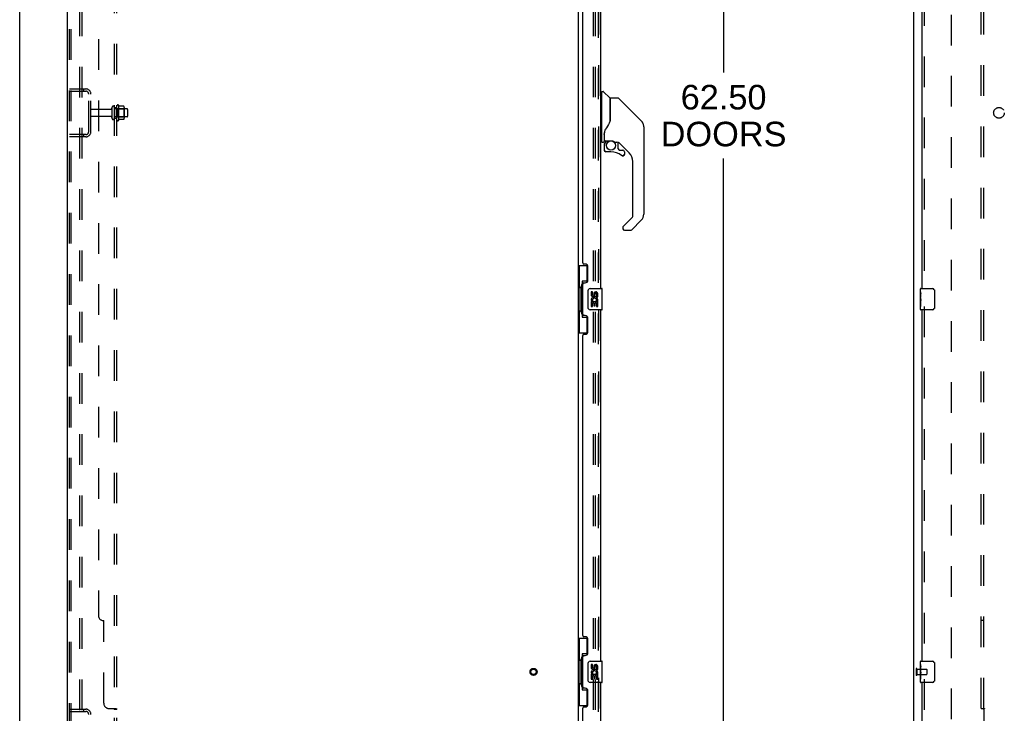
# Model space of a CAD drawing. Header units: inches. Extents: x 0 to 262, y 0 to 169.
# Tile 4 of 83: x 0 to 46, y 59 to 91. Entities that reach past the tile are written whole.
import ezdxf

# ---------------------------------------------------------------- set-up
doc = ezdxf.new("R2010")
doc.units = ezdxf.units.IN
doc.header["$LTSCALE"] = 14.384615
doc.header["$MEASUREMENT"] = 0
doc.linetypes.add('HIDDEN', pattern=[0.2, 0.1, -0.1])
doc.layers.get('0').update_dxf_attribs({"linetype": 'CONTINUOUS'})
for name, color, linetype in [('DEFAULT_2', 8, 'HIDDEN'), ('DIMENSIONS', 7, 'CONTINUOUS'), ('MAIN_RH_DOOR_ASSEMBLY', 7, 'CONTINUOUS'), ('SECONDARY_LH_DOOR_ASSEMBLY', 7, 'CONTINUOUS'), ('SUBPANEL', 7, 'CONTINUOUS')]:
    doc.layers.add(name, color=color, linetype=linetype)
doc.styles.get("Standard").update_dxf_attribs({"font": 'arial.ttf'})
doc.dimstyles.new('DIMSTYLE_1', dxfattribs={"dimtxt": 1.153846, "dimasz": 1.538462, "dimexe": 0.09, "dimexo": 0.07, "dimgap": 0.0375, "dimtad": 0, "dimtih": 1, "dimtoh": 1, "dimzin": 4, "dimdsep": 46, "dimtxsty": 'Standard', "dimblk": '_FILLED', "dimblk1": '_FILLED', "dimblk2": '_FILLED', "dimcen": 0.09, "dimadec": 3, "dimazin": 1, "dimtfac": 1, "dimtdec": 3, "dimtofl": 0, "dimtmove": 0, "dimatfit": 3, "dimldrblk": '_FILLED', "dimfxl": 0, "dimtolj": 1, "dimtzin": 4, "dimarcsym": 0})

# ---------------------------------------------------------------- blocks, each defined once
blk = doc.blocks.new('_FILLED')
at = {"color": 0, "linetype": 'ByBlock'}
blk.add_solid([(0, 0), (-1, 0.2), (-1, -0.2)], dxfattribs=at)
blk = doc.blocks.new('*D11')
at = {"layer": 'DIMENSIONS', "color": 2, "linetype": 'Continuous'}
for p, q in [((28.131, 118.324), (34.451, 118.324)), ((33.066, 118.324), (33.066, 88.965)), ((33.066, 55.824), (33.066, 84.927)), ((28.131, 55.824), (34.451, 55.824))]:
    blk.add_line(p, q, dxfattribs=at)
at = {"layer": 'DIMENSIONS', "color": 2, "linetype": 'Continuous', "xscale": 1.5384615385, "yscale": 1.5384615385, "zscale": 1.5384615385}
for p, rotation in [((33.066, 118.324), 90), ((33.066, 55.824), 270)]:
    blk.add_blockref('_FILLED', p, dxfattribs=dict(at, rotation=rotation))
at = {"layer": 'DIMENSIONS', "color": 2, "linetype": 'Continuous', "insert": (33.066, 88.388), "char_height": 1.1538, "width": 5.9022, "attachment_point": 2, "line_spacing_factor": 0.9}
blk.add_mtext('62.50\\PDOORS', dxfattribs=at)

msp = doc.modelspace()

# ---------------------------------------------------------------- linework, layer by layer
at = {"color": 7, "linetype": 'Continuous'}
for p, q in [((0, 0), (0, 169.231)), ((2.242, 49.178), (2.242, 120.97)), ((42.002, 49.178), (42.002, 120.97)), ((26.242, 117.781), (26.242, 56.366))]:
    msp.add_line(p, q, dxfattribs=at)
at = {"layer": 'DEFAULT_2', "color": 8, "linetype": 'HIDDEN'}
for p, q in [((2.346, 49.291), (2.346, 120.856)), ((2.42, 49.291), (2.42, 120.856)), ((2.817, 120.886), (2.817, 49.261)), ((2.921, 120.886), (2.921, 49.261)), ((26.951, 56.157), (26.951, 117.99)), ((27.055, 56.157), (27.055, 117.99)), ((43.752, 117.574), (43.752, 56.574)), ((2.346, 88.199), (3.1, 88.199)), ((2.346, 88.095), (3.1, 88.095)), ((2.993, 88.199), (2.993, 88.095)), ((3.242, 86.195), (3.242, 87.952)), ((3.346, 86.195), (3.346, 87.952)), ((4.641, 87.43), (4.641, 86.718)), ((4.274, 87.239), (3.376, 87.239)), ((4.336, 87.331), (4.336, 86.816)), ((4.446, 87.331), (4.446, 86.816)), ((5.041, 87.261), (4.446, 87.261)), ((4.571, 86.74), (4.571, 87.408)), ((4.591, 87.257), (4.571, 87.277)), ((4.591, 87.257), (4.591, 86.89)), ((4.591, 87.257), (4.887, 87.257)), ((4.886, 87.393), (4.668, 87.393)), ((4.887, 87.257), (4.907, 87.277)), ((4.887, 87.257), (4.887, 86.89)), ((4.907, 87.33), (4.907, 86.818)), ((5.071, 87.231), (5.071, 86.916)), ((4.274, 86.909), (3.376, 86.909)), ((5.041, 86.886), (4.446, 86.886)), ((4.591, 86.89), (4.571, 86.87)), ((4.591, 86.89), (4.887, 86.89)), ((4.886, 86.755), (4.668, 86.755)), ((4.887, 86.89), (4.907, 86.87)), ((3.1, 86.053), (2.346, 86.053)), ((2.993, 86.053), (2.993, 85.949)), ((3.1, 85.949), (2.346, 85.949)), ((42.106, 60.966), (42.106, 60.682)), ((42.149, 60.966), (42.149, 60.682)), ((42.149, 60.948), (42.596, 60.948)), ((42.149, 60.7), (42.596, 60.7)), ((42.606, 60.938), (42.606, 60.71)), ((2.346, 59.074), (3.1, 59.074)), ((2.346, 58.97), (3.1, 58.97)), ((2.993, 59.074), (2.993, 58.97))]:
    msp.add_line(p, q, dxfattribs=at)
for points in [[(4.668, 87.393), (4.666, 87.393), (4.665, 87.393), (4.664, 87.393), (4.663, 87.394), (4.663, 87.394), (4.662, 87.394), (4.662, 87.395), (4.661, 87.395), (4.661, 87.395), (4.66, 87.396), (4.66, 87.396), (4.66, 87.396), (4.66, 87.397), (4.659, 87.397), (4.659, 87.397), (4.659, 87.398), (4.659, 87.398), (4.659, 87.398)], [(4.895, 87.387), (4.894, 87.388), (4.893, 87.39), (4.892, 87.391), (4.89, 87.392), (4.889, 87.392), (4.887, 87.393), (4.886, 87.393)], [(4.659, 86.75), (4.659, 86.75), (4.659, 86.75), (4.659, 86.751), (4.659, 86.751), (4.66, 86.751), (4.66, 86.751), (4.66, 86.752), (4.66, 86.752), (4.661, 86.752), (4.661, 86.753), (4.662, 86.753), (4.662, 86.753), (4.663, 86.754), (4.663, 86.754), (4.664, 86.754), (4.665, 86.755), (4.666, 86.755), (4.668, 86.755)], [(4.895, 86.761), (4.894, 86.76), (4.893, 86.758), (4.892, 86.757), (4.89, 86.756), (4.889, 86.755), (4.887, 86.755), (4.886, 86.755)]]:
    msp.add_lwpolyline(points, dxfattribs=at)
for radius in [0.164, 0.124]:
    msp.add_circle((24.138, 60.824), radius, dxfattribs=at)
for centre, radius, start, end in [((3.1, 87.952), 0.246, 0, 90), ((3.1, 87.952), 0.142, 0, 90), ((4.609, 87.408), 0.0384, 34.4497, 180), ((4.041, 87.074), 0.698, 27.6814, 30.6631), ((3.376, 87.209), 0.03, 90, 180), ((4.274, 87.301), 0.0625, 270, 360), ((4.391, 87.331), 0.055, 0, 180), ((4.766, 87.33), 0.141, 0, 23.95), ((5.041, 87.231), 0.03, 0, 90), ((3.376, 86.939), 0.03, 180, 270), ((4.274, 86.846), 0.0625, 0, 90), ((4.391, 86.816), 0.055, 180, 360), ((4.609, 86.74), 0.0384, 180, 325.5503), ((4.041, 87.074), 0.698, 329.3369, 332.3186), ((4.766, 86.818), 0.141, 336.05, 360), ((5.041, 86.916), 0.03, 270, 360), ((3.1, 86.195), 0.246, 270, 360), ((3.1, 86.195), 0.142, 270, 360), ((42.128, 60.966), 0.0215, 0, 180), ((42.128, 60.682), 0.0215, 180, 360), ((42.596, 60.938), 0.01, 0, 90), ((42.596, 60.71), 0.01, 270, 360), ((3.1, 58.827), 0.246, 0, 90), ((3.1, 58.827), 0.142, 0, 90)]:
    msp.add_arc(centre, radius, start, end, dxfattribs=at)
at = {"layer": 'MAIN_RH_DOOR_ASSEMBLY', "color": 8, "linetype": 'HIDDEN'}
msp.add_line((27.196, 56.07), (27.196, 118.077), dxfattribs=at)
at = {"layer": 'MAIN_RH_DOOR_ASSEMBLY', "color": 7, "linetype": 'Continuous'}
for centre, radius, start, end in [((28.922, 86.419), 0.394, 20.9479, 45), ((28.922, 86.419), 0.394, 6.1414, 8.064), ((27.485, 85.787), 0.0197, 180, 270), ((28.922, 82.316), 0.394, 315, 360), ((28.41, 81.641), 0.0787, 188.982, 270)]:
    msp.add_arc(centre, radius, start, end, dxfattribs=at)
at = {"layer": 'SECONDARY_LH_DOOR_ASSEMBLY', "color": 8, "linetype": 'HIDDEN'}
for p, q in [((27.196, 118.077), (27.196, 56.07)), ((42.481, 95.479), (42.481, 78.669)), ((42.481, 77.979), (42.481, 61.169)), ((42.481, 60.479), (42.481, 55.928))]:
    msp.add_line(p, q, dxfattribs=at)
at = {"layer": 'SECONDARY_LH_DOOR_ASSEMBLY', "color": 3, "linetype": 'Continuous'}
for p, q in [((27.3, 78.824), (27.3, 95.324)), ((42.377, 95.324), (42.377, 78.824)), ((26.446, 80.031), (26.446, 94.116)), ((26.566, 79.971), (26.506, 79.971)), ((26.696, 79.221), (26.696, 79.841)), ((26.446, 77.616), (26.446, 79.031)), ((26.506, 79.091), (26.566, 79.091)), ((27.3, 61.324), (27.3, 77.824)), ((42.377, 77.824), (42.377, 61.324)), ((26.566, 77.556), (26.506, 77.556)), ((26.696, 76.806), (26.696, 77.426)), ((26.446, 62.531), (26.446, 76.616)), ((26.506, 76.676), (26.566, 76.676)), ((26.566, 62.471), (26.506, 62.471)), ((26.696, 61.721), (26.696, 62.341)), ((26.446, 60.116), (26.446, 61.531)), ((26.506, 61.591), (26.566, 61.591)), ((27.3, 56.07), (27.3, 60.324)), ((42.377, 60.324), (42.377, 55.928)), ((26.566, 60.056), (26.506, 60.056)), ((26.696, 59.306), (26.696, 59.926)), ((26.446, 55.948), (26.446, 59.116)), ((26.506, 59.176), (26.566, 59.176))]:
    msp.add_line(p, q, dxfattribs=at)
at = {"layer": 'SECONDARY_LH_DOOR_ASSEMBLY', "color": 7, "linetype": 'Continuous'}
for p, q in [((27.339, 88.019), (27.3, 88.019)), ((27.339, 85.704), (27.339, 88.07)), ((27.347, 88.078), (27.402, 88.078)), ((27.725, 87.772), (27.43, 88.066)), ((27.733, 87.751), (27.733, 86.699)), ((27.741, 86.711), (27.741, 87.755)), ((28.102, 87.763), (27.749, 87.763)), ((28.158, 87.74), (29.201, 86.697)), ((28.895, 87.002), (28.895, 87.002)), ((29.201, 86.696), (28.935, 86.962)), ((27.741, 86.72), (27.72, 86.662)), ((29.268, 86.607), (29.268, 86.607)), ((27.458, 86.145), (27.458, 86.137)), ((27.458, 86.137), (27.458, 85.735)), ((27.458, 86.059), (27.459, 86.066)), ((27.458, 86.053), (27.458, 86.059)), ((27.459, 86.066), (27.46, 86.072)), ((27.46, 86.072), (27.461, 86.079)), ((27.461, 86.079), (27.462, 86.085)), ((27.466, 86.167), (27.465, 86.142)), ((27.465, 85.787), (27.465, 86.142)), ((29.316, 86.419), (29.316, 82.316)), ((27.3, 85.755), (27.339, 85.755)), ((27.347, 85.696), (27.418, 85.696)), ((27.485, 85.767), (27.78, 85.767)), ((27.584, 85.767), (27.519, 85.702)), ((27.525, 85.697), (27.523, 85.699)), ((27.527, 85.694), (27.525, 85.697)), ((27.977, 85.696), (28.053, 85.696)), ((28.091, 85.692), (28.091, 85.409)), ((28.631, 85.2), (28.136, 85.695)), ((27.462, 85.563), (27.462, 85.325)), ((27.464, 85.563), (27.473, 85.563)), ((27.473, 85.325), (27.464, 85.325)), ((27.776, 85.247), (27.54, 85.247)), ((28.095, 85.401), (28.167, 85.329)), ((28.175, 85.325), (28.328, 85.325)), ((28.404, 85.127), (28.396, 85.127)), ((28.404, 85.127), (28.404, 85.119)), ((28.406, 85.247), (28.406, 85.127)), ((28.336, 85.051), (28.328, 85.05)), ((28.804, 82.23), (28.804, 84.782)), ((28.35, 81.743), (28.781, 82.175)), ((29.201, 82.037), (28.748, 81.585)), ((28.332, 81.701), (28.332, 81.641)), ((28.41, 81.562), (28.693, 81.562)), ((26.242, 79.899), (26.683, 79.899)), ((26.281, 79.899), (26.281, 78.874)), ((26.646, 79.899), (26.646, 79.119)), ((26.646, 79.164), (26.419, 79.164)), ((26.419, 79.164), (26.419, 77.484)), ((26.259, 78.874), (26.382, 78.874)), ((26.259, 78.874), (26.259, 77.774)), ((26.382, 78.904), (26.382, 78.925)), ((26.382, 77.774), (26.382, 78.874)), ((26.705, 77.924), (26.705, 78.724)), ((26.805, 78.824), (27.345, 78.824)), ((26.906, 78.67), (26.843, 78.67)), ((26.843, 78.67), (26.843, 78.533)), ((26.906, 78.533), (26.906, 78.67)), ((27.36, 77.839), (27.36, 78.809)), ((42.317, 78.663), (42.317, 78.809)), ((42.317, 78.405), (42.317, 78.662)), ((42.332, 78.824), (42.872, 78.824)), ((42.972, 78.724), (42.972, 77.924)), ((26.861, 78.208), (26.843, 78.208)), ((26.843, 78.208), (26.843, 77.978)), ((26.895, 78.208), (26.923, 78.228)), ((26.895, 78.208), (27.157, 78.208)), ((26.971, 78.596), (26.971, 78.527)), ((27.031, 78.533), (27.031, 78.575)), ((27.086, 78.244), (27.144, 78.219)), ((27.094, 78.575), (27.094, 78.439)), ((27.094, 78.439), (27.157, 78.439)), ((27.157, 78.439), (27.157, 78.575)), ((27.157, 77.978), (27.157, 78.208)), ((42.323, 78.607), (42.317, 78.607)), ((42.317, 78.439), (42.324, 78.439)), ((42.317, 77.839), (42.317, 78.403)), ((42.319, 78.376), (42.317, 78.376)), ((42.317, 78.244), (42.323, 78.244)), ((42.317, 78.208), (42.324, 78.208)), ((42.324, 78.439), (42.324, 78.575)), ((42.324, 77.978), (42.324, 78.208)), ((26.259, 77.774), (26.382, 77.774)), ((26.281, 77.774), (26.281, 76.749)), ((26.382, 77.723), (26.382, 77.744)), ((27.345, 77.824), (26.805, 77.824)), ((26.843, 77.978), (26.906, 77.978)), ((26.906, 78.146), (26.971, 78.146)), ((26.906, 77.978), (26.906, 78.146)), ((26.971, 78.146), (26.971, 78.01)), ((26.971, 78.01), (27.031, 78.01)), ((27.031, 78.146), (27.094, 78.146)), ((27.031, 78.01), (27.031, 78.146)), ((27.094, 78.146), (27.094, 77.978)), ((27.094, 77.978), (27.157, 77.978)), ((42.317, 78.146), (42.324, 78.146)), ((42.317, 77.978), (42.324, 77.978)), ((42.872, 77.824), (42.332, 77.824)), ((26.419, 77.484), (26.646, 77.484)), ((26.646, 77.529), (26.646, 76.749)), ((26.242, 76.749), (26.683, 76.749)), ((26.242, 62.399), (26.683, 62.399)), ((26.281, 62.399), (26.281, 61.374)), ((26.646, 62.399), (26.646, 61.619)), ((26.646, 61.664), (26.419, 61.664)), ((26.419, 61.664), (26.419, 59.984)), ((26.259, 61.374), (26.382, 61.374)), ((26.259, 61.374), (26.259, 60.274)), ((26.382, 61.404), (26.382, 61.425)), ((26.382, 60.274), (26.382, 61.374)), ((26.705, 60.424), (26.705, 61.224)), ((26.805, 61.324), (27.345, 61.324)), ((26.906, 61.17), (26.843, 61.17)), ((26.843, 61.17), (26.843, 61.033)), ((26.906, 61.033), (26.906, 61.17)), ((26.971, 61.096), (26.971, 61.027)), ((27.031, 61.033), (27.031, 61.075)), ((27.094, 61.075), (27.094, 60.939)), ((27.157, 60.939), (27.157, 61.075)), ((27.36, 60.339), (27.36, 61.309)), ((42.317, 61.163), (42.317, 61.309)), ((42.317, 60.905), (42.317, 61.162)), ((42.323, 61.107), (42.317, 61.107)), ((42.324, 60.939), (42.324, 61.075)), ((42.332, 61.324), (42.872, 61.324)), ((42.972, 61.224), (42.972, 60.424)), ((26.861, 60.708), (26.843, 60.708)), ((26.843, 60.708), (26.843, 60.478)), ((26.895, 60.708), (26.923, 60.728)), ((26.895, 60.708), (27.157, 60.708)), ((26.906, 60.646), (26.971, 60.646)), ((26.906, 60.478), (26.906, 60.646)), ((26.971, 60.646), (26.971, 60.51)), ((27.031, 60.646), (27.094, 60.646)), ((27.031, 60.51), (27.031, 60.646)), ((27.086, 60.744), (27.144, 60.719)), ((27.094, 60.939), (27.157, 60.939)), ((27.094, 60.646), (27.094, 60.478)), ((27.157, 60.478), (27.157, 60.708)), ((42.317, 60.939), (42.324, 60.939)), ((42.317, 60.339), (42.317, 60.903)), ((42.319, 60.876), (42.317, 60.876)), ((42.317, 60.744), (42.323, 60.744)), ((42.317, 60.708), (42.324, 60.708)), ((42.317, 60.646), (42.324, 60.646)), ((42.324, 60.478), (42.324, 60.708)), ((26.259, 60.274), (26.382, 60.274)), ((26.281, 60.274), (26.281, 59.249)), ((26.382, 60.223), (26.382, 60.244)), ((27.345, 60.324), (26.805, 60.324)), ((26.843, 60.478), (26.906, 60.478)), ((26.971, 60.51), (27.031, 60.51)), ((27.094, 60.478), (27.157, 60.478)), ((42.317, 60.478), (42.324, 60.478)), ((42.872, 60.324), (42.332, 60.324)), ((26.419, 59.984), (26.646, 59.984)), ((26.646, 60.029), (26.646, 59.249)), ((26.242, 59.249), (26.683, 59.249))]:
    msp.add_line(p, q, dxfattribs=at)
for points in [[(28.158, 87.74), (28.15, 87.747), (28.142, 87.752), (28.132, 87.757), (28.123, 87.76), (28.112, 87.762), (28.102, 87.763)], [(27.72, 86.662), (27.689, 86.593), (27.653, 86.523), (27.611, 86.451), (27.564, 86.378), (27.519, 86.313)], [(27.733, 86.887), (27.735, 86.887), (27.737, 86.885), (27.739, 86.884), (27.74, 86.882), (27.741, 86.881), (27.741, 86.88)], [(29.308, 86.496), (29.301, 86.526), (29.287, 86.566), (29.269, 86.604), (29.247, 86.64), (29.222, 86.673), (29.201, 86.696)], [(27.462, 86.085), (27.463, 86.089), (27.464, 86.093), (27.465, 86.096), (27.465, 86.098)], [(27.519, 86.313), (27.508, 86.297), (27.493, 86.268), (27.48, 86.236), (27.471, 86.202), (27.466, 86.167)], [(27.464, 85.563), (27.464, 85.578), (27.466, 85.593), (27.469, 85.608), (27.473, 85.623), (27.479, 85.637), (27.485, 85.651), (27.492, 85.665), (27.501, 85.677), (27.51, 85.689), (27.521, 85.7)], [(27.527, 85.694), (27.517, 85.683), (27.508, 85.672), (27.5, 85.66), (27.493, 85.647), (27.487, 85.634), (27.482, 85.62), (27.478, 85.606), (27.475, 85.592), (27.473, 85.577), (27.473, 85.563)], [(27.523, 85.699), (27.522, 85.699), (27.521, 85.7), (27.521, 85.7), (27.521, 85.7)], [(27.78, 85.767), (27.784, 85.767), (27.797, 85.767), (27.811, 85.766), (27.824, 85.764), (27.836, 85.761), (27.848, 85.758), (27.86, 85.755), (27.87, 85.751), (27.88, 85.747), (27.889, 85.743), (27.898, 85.739), (27.906, 85.735), (27.913, 85.731), (27.92, 85.727), (27.926, 85.723), (27.932, 85.72), (27.937, 85.717), (27.942, 85.714), (27.95, 85.708)], [(27.95, 85.708), (27.953, 85.706), (27.956, 85.704), (27.959, 85.702), (27.962, 85.7), (27.965, 85.699), (27.968, 85.698), (27.971, 85.697), (27.975, 85.696)], [(27.54, 85.249), (27.532, 85.249), (27.523, 85.251), (27.515, 85.253), (27.507, 85.256), (27.5, 85.26), (27.493, 85.265), (27.486, 85.271), (27.48, 85.278), (27.475, 85.285), (27.471, 85.292), (27.468, 85.3), (27.466, 85.308), (27.464, 85.317), (27.464, 85.325)], [(27.473, 85.325), (27.473, 85.318), (27.475, 85.31), (27.477, 85.303), (27.48, 85.296), (27.483, 85.289), (27.488, 85.283), (27.493, 85.277), (27.498, 85.272), (27.504, 85.268), (27.511, 85.264), (27.518, 85.261), (27.525, 85.259), (27.533, 85.258), (27.54, 85.258)], [(27.54, 85.249), (27.54, 85.249), (27.54, 85.249), (27.54, 85.25), (27.54, 85.251), (27.54, 85.253), (27.54, 85.254), (27.54, 85.258)], [(28.285, 85.075), (28.291, 85.07), (28.298, 85.066), (28.305, 85.063), (28.312, 85.061), (28.32, 85.06), (28.327, 85.059), (28.335, 85.06), (28.342, 85.061), (28.35, 85.063), (28.357, 85.066), (28.363, 85.069), (28.37, 85.074), (28.375, 85.079), (28.381, 85.085), (28.385, 85.091), (28.389, 85.097), (28.392, 85.105), (28.394, 85.112), (28.395, 85.119), (28.396, 85.127)], [(28.404, 85.119), (28.403, 85.11), (28.4, 85.102), (28.397, 85.094), (28.393, 85.086), (28.388, 85.079), (28.382, 85.073), (28.376, 85.067), (28.369, 85.062), (28.361, 85.058), (28.353, 85.055), (28.345, 85.052), (28.336, 85.051)], [(28.328, 85.05), (28.319, 85.051), (28.31, 85.053), (28.302, 85.055), (28.294, 85.058), (28.286, 85.063), (28.279, 85.068)], [(28.35, 81.743), (28.349, 81.742), (28.348, 81.741), (28.347, 81.741), (28.346, 81.74), (28.345, 81.739), (28.345, 81.738)], [(26.419, 79.14), (26.419, 79.137), (26.42, 79.133), (26.421, 79.129), (26.422, 79.125), (26.424, 79.12), (26.426, 79.115), (26.428, 79.109), (26.431, 79.103), (26.435, 79.097), (26.438, 79.09), (26.443, 79.083), (26.447, 79.075), (26.453, 79.066), (26.455, 79.063)], [(26.705, 78.724), (26.705, 78.73), (26.706, 78.736), (26.707, 78.743), (26.708, 78.749), (26.71, 78.754), (26.712, 78.76)], [(42.317, 78.663), (42.318, 78.659), (42.318, 78.655), (42.318, 78.649), (42.32, 78.636)], [(42.32, 78.636), (42.321, 78.629), (42.322, 78.621), (42.323, 78.612)], [(42.966, 78.76), (42.968, 78.754), (42.969, 78.749), (42.971, 78.743), (42.971, 78.736), (42.972, 78.73), (42.972, 78.724)], [(42.317, 78.405), (42.318, 78.397), (42.318, 78.388), (42.319, 78.378)], [(42.319, 78.378), (42.32, 78.367), (42.321, 78.356), (42.322, 78.345), (42.322, 78.332), (42.323, 78.32), (42.324, 78.308), (42.324, 78.295), (42.324, 78.282), (42.324, 78.269), (42.324, 78.256), (42.323, 78.244), (42.322, 78.231), (42.322, 78.219)], [(42.323, 78.612), (42.323, 78.603), (42.324, 78.594), (42.324, 78.585), (42.324, 78.575)], [(26.712, 77.888), (26.71, 77.893), (26.708, 77.899), (26.707, 77.905), (26.706, 77.911), (26.705, 77.918), (26.705, 77.924)], [(42.972, 77.924), (42.972, 77.918), (42.971, 77.911), (42.971, 77.905), (42.969, 77.899), (42.968, 77.893), (42.966, 77.888)], [(26.455, 77.585), (26.453, 77.581), (26.447, 77.573), (26.443, 77.565), (26.438, 77.558), (26.435, 77.551), (26.431, 77.544), (26.428, 77.538), (26.426, 77.533), (26.424, 77.528), (26.422, 77.523), (26.421, 77.519), (26.42, 77.515), (26.419, 77.511), (26.419, 77.508)], [(26.419, 61.64), (26.419, 61.637), (26.42, 61.633), (26.421, 61.629), (26.422, 61.625), (26.424, 61.62), (26.426, 61.615), (26.428, 61.609), (26.431, 61.603), (26.435, 61.597), (26.438, 61.59), (26.443, 61.583), (26.447, 61.575), (26.453, 61.566), (26.455, 61.563)], [(26.705, 61.224), (26.705, 61.23), (26.706, 61.236), (26.707, 61.243), (26.708, 61.249), (26.71, 61.254), (26.712, 61.26)], [(42.317, 61.163), (42.318, 61.159), (42.318, 61.155), (42.318, 61.149), (42.32, 61.136)], [(42.32, 61.136), (42.321, 61.129), (42.322, 61.121), (42.323, 61.112)], [(42.323, 61.112), (42.323, 61.103), (42.324, 61.094), (42.324, 61.085), (42.324, 61.075)], [(42.966, 61.26), (42.968, 61.254), (42.969, 61.249), (42.971, 61.243), (42.971, 61.236), (42.972, 61.23), (42.972, 61.224)], [(42.317, 60.905), (42.318, 60.897), (42.318, 60.888), (42.319, 60.878)], [(42.319, 60.878), (42.322, 60.845), (42.322, 60.832), (42.323, 60.82), (42.324, 60.808), (42.324, 60.795), (42.324, 60.782), (42.324, 60.769), (42.324, 60.756), (42.323, 60.744), (42.322, 60.731), (42.322, 60.719)], [(26.712, 60.388), (26.71, 60.393), (26.708, 60.399), (26.707, 60.405), (26.706, 60.411), (26.705, 60.418), (26.705, 60.424)], [(42.972, 60.424), (42.972, 60.418), (42.971, 60.411), (42.971, 60.405), (42.969, 60.399), (42.968, 60.393), (42.966, 60.388)], [(26.455, 60.085), (26.453, 60.081), (26.447, 60.073), (26.443, 60.065), (26.438, 60.058), (26.435, 60.051), (26.431, 60.044), (26.428, 60.038), (26.426, 60.033), (26.424, 60.028), (26.422, 60.023), (26.421, 60.019), (26.42, 60.015), (26.419, 60.011), (26.419, 60.008)]]:
    msp.add_lwpolyline(points, dxfattribs=at)
msp.add_circle((27.776, 85.542), 0.217, dxfattribs=at)
for centre, radius, start, end in [((27.347, 88.07), 0.00787, 90, 180), ((27.402, 88.038), 0.0394, 45, 90), ((27.704, 87.751), 0.0295, 0, 45), ((27.721, 87.581), 0.0197, 306.994, 360), ((27.749, 87.755), 0.00787, 90, 180), ((28.922, 86.419), 0.394, 20.9479, 45), ((28.922, 86.419), 0.394, 0, 11.2904), ((27.347, 85.704), 0.00787, 180, 270), ((27.418, 85.735), 0.0394, 270, 360), ((27.658, 85.563), 0.197, 135, 180), ((27.485, 85.787), 0.0197, 180, 270), ((28.053, 85.499), 0.197, 50.6498, 90), ((27.54, 85.325), 0.0787, 180, 270), ((27.776, 84.459), 0.787, 50.4788, 90), ((28.103, 85.409), 0.0118, 180, 225), ((28.175, 85.337), 0.0118, 225, 270), ((28.328, 85.127), 0.0787, 230.4788, 360), ((28.328, 85.247), 0.0787, 0, 90), ((28.213, 84.782), 0.591, 0, 45), ((28.725, 82.23), 0.0787, 315, 360), ((28.922, 82.316), 0.394, 315, 360), ((28.391, 81.701), 0.0591, 141.1326, 180), ((28.41, 81.641), 0.0787, 180, 270), ((28.693, 81.641), 0.0787, 270, 315), ((26.805, 78.724), 0.1, 90, 158.7946), ((27.063, 78.575), 0.0943, 68.6999, 167.4338), ((27.063, 78.575), 0.0943, 0, 68.6704), ((27.345, 78.809), 0.015, 0, 90), ((42.332, 78.809), 0.015, 90, 180), ((42.872, 78.724), 0.1, 21.1999, 90), ((26.937, 78.533), 0.0943, 180, 360), ((26.997, 78.282), 0.154, 161.4199, 206.1963), ((27, 78.282), 0.157, 336.5966, 161.8791), ((27, 78.282), 0.157, 205.737, 207.8532), ((26.937, 78.533), 0.0314, 180, 261.2295), ((27, 78.282), 0.0943, 336.5966, 215.1122), ((26.936, 78.538), 0.0362, 263.4285, 341.7628), ((27.063, 78.575), 0.0314, 0, 180.0485), ((26.805, 77.924), 0.1, 201.205, 270), ((27.345, 77.839), 0.015, 270, 360), ((42.332, 77.839), 0.015, 180, 270), ((42.872, 77.924), 0.1, 270, 338.8001), ((26.805, 61.224), 0.1, 90, 158.7946), ((27.063, 61.075), 0.0943, 68.6999, 167.4338), ((27.063, 61.075), 0.0314, 0, 180.0485), ((27.063, 61.075), 0.0943, 0, 68.6704), ((27.345, 61.309), 0.015, 0, 90), ((42.332, 61.309), 0.015, 90, 180), ((42.872, 61.224), 0.1, 21.1999, 90), ((26.937, 61.033), 0.0943, 180, 360), ((26.997, 60.782), 0.154, 161.4199, 206.1963), ((27, 60.782), 0.157, 336.5966, 161.8791), ((27, 60.782), 0.157, 205.737, 207.8532), ((26.937, 61.033), 0.0314, 180, 261.2295), ((27, 60.782), 0.0943, 336.5966, 215.1122), ((26.936, 61.038), 0.0362, 263.4285, 341.7628), ((26.805, 60.424), 0.1, 201.205, 270), ((27.345, 60.339), 0.015, 270, 360), ((42.332, 60.339), 0.015, 180, 270), ((42.872, 60.424), 0.1, 270, 338.8001)]:
    msp.add_arc(centre, radius, start, end, dxfattribs=at)
at = {"layer": 'SECONDARY_LH_DOOR_ASSEMBLY', "color": 3, "linetype": 'Continuous'}
for centre, radius, start, end in [((26.506, 80.031), 0.06, 180, 270), ((26.566, 79.841), 0.13, 0, 90), ((26.566, 79.221), 0.13, 270, 360), ((26.506, 79.031), 0.06, 90, 180), ((26.506, 77.616), 0.06, 180, 270), ((26.566, 77.426), 0.13, 0, 90), ((26.566, 76.806), 0.13, 270, 360), ((26.506, 76.616), 0.06, 90, 180), ((26.506, 62.531), 0.06, 180, 270), ((26.566, 62.341), 0.13, 0, 90), ((26.506, 61.531), 0.06, 90, 180), ((26.566, 61.721), 0.13, 270, 360), ((26.506, 60.116), 0.06, 180, 270), ((26.566, 59.926), 0.13, 0, 90), ((26.566, 59.306), 0.13, 270, 360), ((26.506, 59.116), 0.06, 90, 180)]:
    msp.add_arc(centre, radius, start, end, dxfattribs=at)
at = {"layer": 'SECONDARY_LH_DOOR_ASSEMBLY', "color": 7, "linetype": 'Continuous'}
for centre, major_axis, ratio, start_param, end_param in [((26.486, 78.914), (0, 0.18), 0.579493, 0.699287, 1.51401), ((26.486, 78.914), (0, 0.18), 0.579493, -4.655602, -3.84088), ((42.58, 78.24), (0.263, 0), 0.432808, 3.141593, 3.321581), ((26.486, 77.733), (0, 0.18), 0.579493, 0.699287, 1.51401), ((26.486, 77.733), (0, 0.18), 0.579493, -4.655602, -3.84088), ((26.486, 61.414), (0, 0.18), 0.579493, 0.699287, 1.51401), ((26.486, 61.414), (0, 0.18), 0.579493, -4.655602, -3.84088), ((42.58, 60.74), (0.263, 0), 0.432808, 3.141593, 3.321581), ((26.486, 60.233), (0, 0.18), 0.579493, 0.699287, 1.51401), ((26.486, 60.233), (0, 0.18), 0.579493, -4.655602, -3.84088)]:
    msp.add_ellipse(centre, major_axis=major_axis, ratio=ratio, start_param=start_param, end_param=end_param, dxfattribs=at)
at = {"layer": 'SUBPANEL', "color": 8, "linetype": 'HIDDEN'}
for p, q in [((4.446, 57.23), (4.446, 116.918)), ((4.571, 57.23), (4.571, 116.918)), ((45.159, 59.105), (45.159, 115.043)), ((45.284, 59.105), (45.284, 115.043)), ((3.696, 110.668), (3.696, 63.48)), ((4.446, 87.324), (4.571, 87.324)), ((4.446, 86.824), (4.571, 86.824)), ((3.946, 59.355), (3.946, 63.23)), ((45.284, 63.23), (45.159, 63.23)), ((4.196, 59.105), (4.517, 59.105)), ((4.446, 59.07), (4.571, 59.07)), ((45.159, 59.105), (45.245, 59.105)), ((45.245, 59.105), (45.324, 59.105)), ((45.265, 59.088), (45.272, 59.081)), ((45.284, 59.07), (45.284, 57.48))]:
    msp.add_line(p, q, dxfattribs=at)
for points in [[(4.421, 59.105), (4.42, 59.103), (4.42, 59.102), (4.42, 59.1), (4.42, 59.098), (4.421, 59.097), (4.422, 59.095), (4.422, 59.094), (4.424, 59.092), (4.425, 59.091), (4.426, 59.089), (4.428, 59.088), (4.43, 59.087), (4.432, 59.085), (4.436, 59.083)], [(4.421, 59.105), (4.42, 59.103), (4.42, 59.102), (4.42, 59.1), (4.42, 59.098)], [(4.421, 59.097), (4.422, 59.095), (4.422, 59.094), (4.424, 59.092), (4.425, 59.091), (4.426, 59.089), (4.428, 59.088)], [(4.436, 59.083), (4.437, 59.081), (4.439, 59.08), (4.441, 59.079), (4.443, 59.077), (4.444, 59.076), (4.445, 59.074), (4.446, 59.073), (4.446, 59.071), (4.446, 59.07)], [(4.441, 59.079), (4.443, 59.077), (4.444, 59.076), (4.445, 59.074)], [(4.446, 59.073), (4.446, 59.071), (4.446, 59.07)], [(4.517, 59.105), (4.519, 59.103), (4.522, 59.102), (4.525, 59.1), (4.529, 59.098), (4.532, 59.096)], [(4.532, 59.096), (4.536, 59.095), (4.544, 59.091)], [(4.544, 59.091), (4.548, 59.09), (4.552, 59.088), (4.555, 59.086), (4.559, 59.085), (4.562, 59.083), (4.564, 59.081), (4.567, 59.079), (4.569, 59.077), (4.57, 59.075), (4.571, 59.073), (4.571, 59.071), (4.571, 59.07)], [(4.562, 59.083), (4.564, 59.081), (4.567, 59.079), (4.569, 59.077), (4.57, 59.075), (4.571, 59.073), (4.571, 59.071), (4.571, 59.07)], [(45.245, 59.105), (45.248, 59.103), (45.25, 59.102), (45.252, 59.1), (45.254, 59.098), (45.256, 59.096), (45.258, 59.095), (45.26, 59.093), (45.262, 59.091), (45.263, 59.09), (45.265, 59.088)], [(45.272, 59.081), (45.274, 59.079), (45.276, 59.077), (45.278, 59.075), (45.28, 59.073), (45.282, 59.071), (45.284, 59.07)], [(45.303, 59.083), (45.298, 59.08), (45.296, 59.079), (45.294, 59.077), (45.291, 59.076), (45.289, 59.074), (45.287, 59.073), (45.285, 59.071), (45.284, 59.07)], [(45.324, 59.105), (45.324, 59.103), (45.323, 59.102), (45.322, 59.1), (45.321, 59.098), (45.32, 59.097), (45.319, 59.095), (45.318, 59.094), (45.316, 59.092), (45.314, 59.091), (45.313, 59.089), (45.311, 59.088), (45.309, 59.087), (45.307, 59.085), (45.305, 59.084), (45.303, 59.083)]]:
    msp.add_lwpolyline(points, dxfattribs=at)
msp.add_circle((46.002, 87.074), 0.25, dxfattribs=at)
for centre in [(3.946, 63.48), (4.196, 59.355)]:
    msp.add_arc(centre, 0.25, 180, 270, dxfattribs=at)

# ---------------------------------------------------------------- dimensions: what is measured, and where the dimension line sits
at = {"layer": 'DIMENSIONS', "color": 2, "linetype": 'Continuous'}
dim = msp.add_linear_dim(base=(33.066, 55.824), p1=(28.061, 118.324), p2=(28.061, 55.824), angle=270, text='<>\\PDOORS', dimstyle='DIMSTYLE_1', dxfattribs=at)
dim.commit()
dim.dimension.update_dxf_attribs({"geometry": '*D11', "text_midpoint": (33.066, 86.946), "dimtype": 160})

doc.saveas('drawing.dxf')
